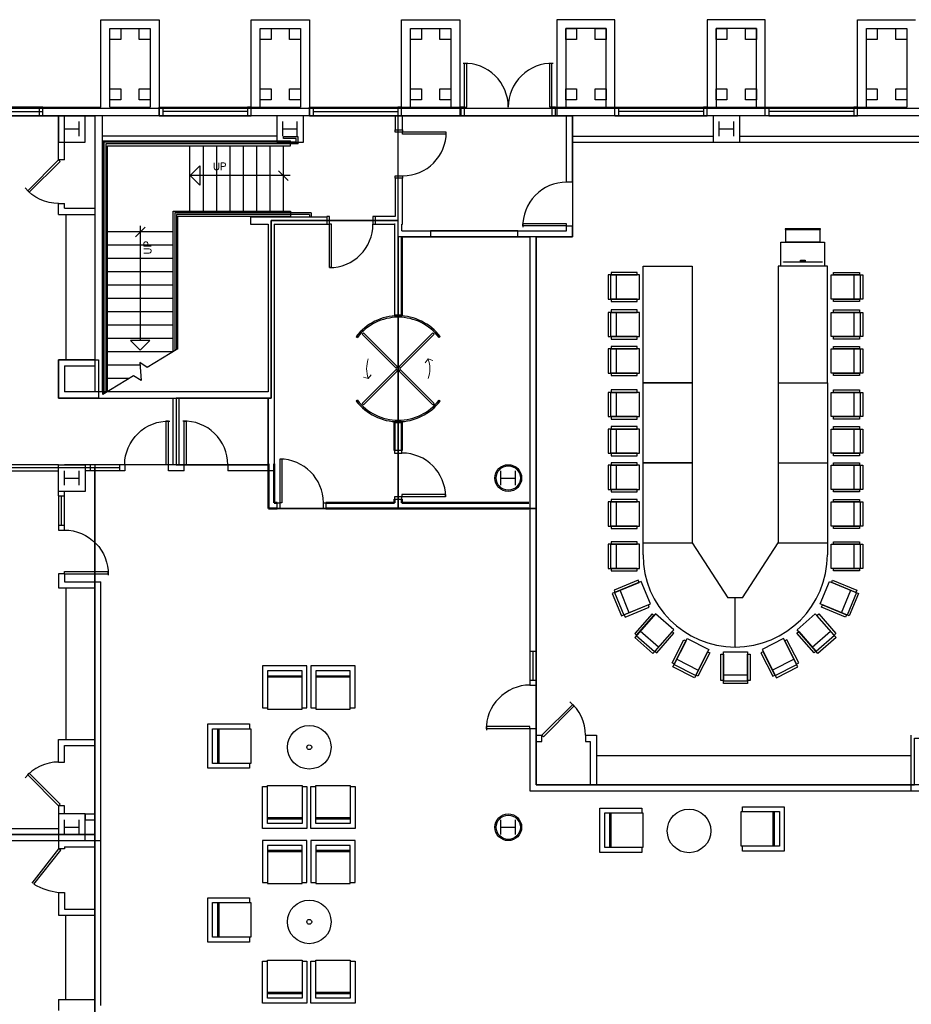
# Model space of a CAD drawing. Header units: inches. Extents: x -79 to 3853, y -268 to 2165.
# Tile 11 of 14: x 1408 to 2143, y 1353 to 2165. Entities that reach past the tile are written whole.
import ezdxf

# ---------------------------------------------------------------- set-up
doc = ezdxf.new("R2010")
doc.units = ezdxf.units.IN
doc.header["$MEASUREMENT"] = 0
doc.layers.get('0').update_dxf_attribs({"linetype": 'CONTINUOUS'})
for name, color, linetype in [('A-DOOR', 8, 'CONTINUOUS'), ('A-FLOR-STRS', 9, 'CONTINUOUS'), ('A-GLAZ', 8, 'CONTINUOUS'), ('A-WALL', 7, 'CONTINUOUS'), ('I-DOOR', 9, 'CONTINUOUS'), ('I-FLOR-CASE', 8, 'CONTINUOUS'), ('I-FURN', 8, 'CONTINUOUS'), ('I-FURN-CHAR', 9, 'CONTINUOUS'), ('I-FURN-CONF', 9, 'CONTINUOUS'), ('I-GLAZ', 8, 'CONTINUOUS'), ('I-WALL', 8, 'CONTINUOUS'), ('S-COLS', 7, 'CONTINUOUS'), ('triGrossAreaLayer', 7, 'CONTINUOUS'), ('triLabelLayer', 7, 'CONTINUOUS'), ('triMeasuredGrossAreaLayer', 7, 'CONTINUOUS'), ('triSpaceLayer', 7, 'CONTINUOUS')]:
    doc.layers.add(name, color=color, linetype=linetype)
doc.styles.add('FDC_SPC', font='ROMANS.SHX', dxfattribs={"height": 12})
doc.styles.add('SIMPLEX', font='SIMPLEX.shx')

# ---------------------------------------------------------------- blocks, each defined once
blk = doc.blocks.new('DR1H90')
for p, q in [((-0.5, 0), (-0.5, 1)), ((-0.5, 1), (-0.45, 1)), ((-0.45, 0), (-0.45, 1)), ((-0.5, 0), (-0.45, 0))]:
    blk.add_line(p, q)
blk.add_arc((-0.5, 0), 1, 0, 91.707)
blk = doc.blocks.new('DR1H45')
for p, q in [((-0.5, 0), (0.207, 0.707)), ((0.207, 0.707), (0.242, 0.672)), ((-0.465, -0.035), (0.242, 0.672)), ((-0.5, 0), (-0.465, -0.035))]:
    blk.add_line(p, q)
blk.add_arc((-0.5, 0), 1, 0, 50.1944)
blk = doc.blocks.new('PODIUM')
for points in [[(-3, -20), (17, -20), (17, 16), (-3, 16)], [(0.375, 14), (0.375, -18), (0.625, -18), (0.625, 14)], [(17, -16), (27.25, -16), (27.25, 12), (17, 12)], [(27.25, 12.625), (28, 12.625), (28, -16.625), (27.25, -16.625)], [(0.625, 0), (0.625, -4), (2.125, -4), (2.125, 0)]]:
    blk.add_lwpolyline(points, close=True)
blk = doc.blocks.new('12PSTG05')
for p, q in [((-26, -10), (-26, 10)), ((-24, -10), (-24, 10)), ((-19, 10), (-19, -10))]:
    blk.add_line(p, q)
blk.add_lwpolyline([(-26, 10), (0, 10), (0, -10), (-26, -10)])
for points in [[(-23.5, 10), (-23.5, 12), (-2, 12), (-2, 10)], [(-23.5, -12), (-23.5, -10), (-2, -10), (-2, -12)]]:
    blk.add_lwpolyline(points, close=True)
blk = doc.blocks.new('NUCRAFT')
for p, q in [((-142, 0), (0, 0)), ((-132, 0), (-132, -40.5625)), ((-66, 0), (-66, -40.5625)), ((0, 0), (0, -40.5625)), ((-132, -40.5625), (-177.4375, -70)), ((0, -40.5625), (-132, -40.5625)), ((-177.4375, -82), (-177.4375, -70)), ((-218, -76), (-177.4375, -76)), ((-177.4375, -82), (-132, -111.4375)), ((0, -111.4375), (-132, -111.4375)), ((-132, -111.4375), (-132, -152)), ((-66, -111.4375), (-66, -152)), ((0, -111.4375), (0, -152)), ((0, -152), (-142, -152))]:
    blk.add_line(p, q)
blk.add_lwpolyline([(-66, 0), (0, 0), (0, -40.5625), (-66, -40.5625)], close=True)
blk.add_arc((-142, -76), 76, 90, 270)
blk = doc.blocks.new('WINDQF')
for p, q in [((-0.5, 0), (0.5, 0)), ((0.5, -0.5), (-0.5, -0.5)), ((-0.5, -1), (0.5, -1))]:
    blk.add_line(p, q)
blk = doc.blocks.new('DR2H90')
for p, q in [((-0.5, 0), (-0.5, 0.5)), ((-0.484375, 0.5), (-0.475, 0.5)), ((-0.475, 0), (-0.475, 0.5)), ((0.475, 0), (0.475, 0.5)), ((0.484375, 0.5), (0.475, 0.5)), ((0.5, 0), (0.5, 0.5)), ((-0.5, 0), (-0.475, 0)), ((0.5, 0), (0.475, 0))]:
    blk.add_line(p, q)
for centre, start, end in [((-0.5, 0), 0, 91.7069849), ((0.5, 0), 88.2930151, 180)]:
    blk.add_arc(centre, 0.5, start, end)
blk = doc.blocks.new('Single - Hinged - F-3_-0_ x 7_-0_-4164984-01 FLOOR FINISH PLAN')
for p, q in [((-20, 3.0625), (-18, 3.0625)), ((-20, -3.0625), (-20, 3.0625)), ((-18, 3.0625), (-18, -3.0625)), ((18, 3.0625), (20, 3.0625)), ((18, -3.0625), (18, 3.0625)), ((20, 3.0625), (20, -3.0625)), ((-18, -3.0625), (-20, -3.0625)), ((16.25, -3.0625), (18, -3.0625)), ((16.25, -39.0625), (16.25, -3.0625)), ((18, -39.0625), (18, -3.0625)), ((20, -3.0625), (18, -3.0625)), ((16.25, -39.0625), (18, -39.0625))]:
    blk.add_line(p, q)
blk.add_arc((18, -3.0625), 36, 180, 270)
blk = doc.blocks.new('Single - Hinged - F-3_-0_ x 9_-0_-4164983-01 FLOOR FINISH PLAN')
for p, q in [((16.25, 39.0625), (18, 39.0625)), ((16.25, 39.0625), (16.25, 3.0625)), ((18, 39.0625), (18, 3.0625)), ((-18, 3.0625), (-20, 3.0625)), ((-20, 3.0625), (-20, -3.0625)), ((-18, -3.0625), (-18, 3.0625)), ((16.25, 3.0625), (18, 3.0625)), ((20, 3.0625), (18, 3.0625)), ((18, 3.0625), (18, -3.0625)), ((20, -3.0625), (20, 3.0625)), ((-20, -3.0625), (-18, -3.0625)), ((18, -3.0625), (20, -3.0625))]:
    blk.add_line(p, q)
blk.add_arc((18, 3.0625), 36, 90, 180)
blk = doc.blocks.new('Single - Hinged - F-3_-0_ x 9_-0_-4158820-01 FLOOR FINISH PLAN')
for p, q in [((-20, 2.4375), (-18, 2.4375)), ((-20, -2.4375), (-20, 2.4375)), ((-18, 2.4375), (-18, -2.4375)), ((18, 2.4375), (20, 2.4375)), ((18, -2.4375), (18, 2.4375)), ((20, 2.4375), (20, -2.4375)), ((-18, -2.4375), (-20, -2.4375)), ((16.25, -2.4375), (18, -2.4375)), ((16.25, -38.4375), (16.25, -2.4375)), ((18, -38.4375), (18, -2.4375)), ((20, -2.4375), (18, -2.4375)), ((16.25, -38.4375), (18, -38.4375))]:
    blk.add_line(p, q)
blk.add_arc((18, -2.4375), 36, 180, 270)
blk = doc.blocks.new('Single - Hinged - F-3_-0_ x 8_-0_-4638891-01 FLOOR FINISH PLAN')
for p, q in [((16.25, 39.0625), (18, 39.0625)), ((16.25, 39.0625), (16.25, 3.0625)), ((18, 39.0625), (18, 3.0625)), ((-18, 3.0625), (-20, 3.0625)), ((-20, 3.0625), (-20, -3.0625)), ((-18, -3.0625), (-18, 3.0625)), ((16.25, 3.0625), (18, 3.0625)), ((20, 3.0625), (18, 3.0625)), ((18, 3.0625), (18, -3.0625)), ((20, -3.0625), (20, 3.0625)), ((-20, -3.0625), (-18, -3.0625)), ((18, -3.0625), (20, -3.0625))]:
    blk.add_line(p, q)
blk.add_arc((18, 3.0625), 36, 90, 180)
blk = doc.blocks.new('Revolving_Door-Boon_Edam-Tourlock_180_90 - 4 Wing - 6_-6_ Diameter-4638897-01 FLOOR FINISH PLAN')
for p, q in [((-25.88, 33.72), (-26.59, 34.65)), ((26.59, 34.65), (25.87, 33.72)), ((-28.64, 29.76), (-29.76, 28.64)), ((-29.76, 28.64), (-1.61, 0.5)), ((-0.5, 1.61), (-28.64, 29.76)), ((28.64, 29.76), (0.5, 1.61)), ((1.61, 0.5), (29.76, 28.64)), ((29.76, 28.64), (28.64, 29.76)), ((-1.61, -0.5), (-29.76, -28.64)), ((-28.64, -29.76), (-0.5, -1.61)), ((0.5, -1.61), (28.64, -29.76)), ((29.76, -28.64), (1.61, -0.5)), ((-29.76, -28.64), (-28.64, -29.76)), ((28.64, -29.76), (29.76, -28.64)), ((-26.59, -34.65), (-25.88, -33.72)), ((25.87, -33.72), (26.59, -34.65))]:
    blk.add_line(p, q)
at = {"lineweight": 9}
for p, q in [((-8.13, 24.76), (-6.88, 28.56)), ((-8.13, 24.76), (-4.99, 22.28)), ((8.13, -24.76), (4.99, -22.28)), ((8.13, -24.76), (6.88, -28.56))]:
    blk.add_line(p, q, dxfattribs=at)
for radius, start, end in [(43.68, 127.50449, 232.49551), (42.5, 127.50449, 232.49551), (42.5, 307.50449, 52.49551), (43.68, 307.50449, 52.49551), (1.69, 360, 180), (1.69, 180, 360)]:
    blk.add_arc((0, 0), radius, start, end)
for start, end in [(71.81401, 108.18599), (251.81401, 288.18599)]:
    blk.add_arc((0, 0), 26.06, start, end, dxfattribs=at)
blk = doc.blocks.new('Opening - No Trim - 6_-0_ x 8_-0_-4577375-01 FLOOR FINISH PLAN')
for p, q in [((35.68, 2.44), (-36.32, 2.44)), ((-36.32, 2.44), (-36.32, -2.44)), ((35.68, -2.44), (35.68, 2.44)), ((-36.32, -2.44), (35.68, -2.44))]:
    blk.add_line(p, q)

msp = doc.modelspace()

# ---------------------------------------------------------------- linework, layer by layer
at = {"layer": 'A-FLOR-STRS'}
for p, q in [((1476.12, 2064.62), (1631.12, 2064.62)), ((1477.12, 2063.62), (1477.12, 1856.03)), ((1635.7, 2063.62), (1477.12, 2063.62)), ((1625.2, 2066.62), (1625.2, 2068.12)), ((1637.2, 2068.12), (1625.2, 2068.12)), ((1635.7, 2066.62), (1625.2, 2066.62)), ((1631.12, 2060.62), (1631.12, 2064.62)), ((1635.7, 2063.62), (1635.7, 2066.62)), ((1637.2, 2062.12), (1637.2, 2068.12)), ((1478.62, 2062.12), (1478.62, 1856.95)), ((1637.2, 2062.12), (1478.62, 2062.12)), ((1480.12, 1857.62), (1480.12, 2060.62)), ((1480.12, 2060.62), (1631.12, 2060.62)), ((1548.12, 2006.62), (1548.12, 2060.62)), ((1559.12, 2006.62), (1559.12, 2060.62)), ((1570.12, 2006.62), (1570.12, 2060.62)), ((1581.12, 2006.62), (1581.12, 2060.62)), ((1592.12, 2006.62), (1592.12, 2060.62)), ((1603.12, 2006.62), (1603.12, 2060.62)), ((1614.12, 2006.62), (1614.12, 2060.62)), ((1625.12, 2006.62), (1625.12, 2060.62)), ((1548.34, 2036.03), (1556.34, 2044.03)), ((1556.34, 2044.03), (1556.34, 2028.03)), ((1629.12, 2032.03), (1621.12, 2040.03)), ((1630.76, 2036.03), (1548.34, 2036.03)), ((1556.34, 2028.03), (1548.34, 2036.03)), ((1534.12, 2006.62), (1631.12, 2006.62)), ((1534.12, 1890.86), (1534.12, 2006.62)), ((1631.12, 2006.62), (1631.12, 2002.62)), ((1535.62, 2005.47), (1535.62, 1891.78)), ((1648.12, 2005.47), (1535.62, 2005.47)), ((1537.12, 2003.97), (1537.12, 1892.7)), ((1646.62, 2003.97), (1537.12, 2003.97)), ((1538.12, 2002.62), (1631.12, 2002.62)), ((1538.12, 1893.31), (1538.12, 2002.62)), ((1646.62, 2003.97), (1646.62, 2002.12)), ((1648.12, 2005.47), (1648.12, 2002.12)), ((1534.12, 1989.62), (1480.12, 1989.62)), ((1511.12, 1993.59), (1503.12, 1985.59)), ((1507.12, 1994.58), (1507.12, 1899.99)), ((1534.12, 1978.62), (1480.12, 1978.62)), ((1534.12, 1967.62), (1480.12, 1967.62)), ((1534.12, 1956.62), (1480.12, 1956.62)), ((1534.12, 1945.62), (1480.12, 1945.62)), ((1534.12, 1934.62), (1480.12, 1934.62)), ((1534.12, 1923.62), (1480.12, 1923.62)), ((1534.12, 1912.62), (1480.12, 1912.62)), ((1534.12, 1901.62), (1480.12, 1901.62)), ((1499.12, 1899.99), (1507.12, 1891.99)), ((1515.12, 1899.99), (1499.12, 1899.99)), ((1507.12, 1891.99), (1515.12, 1899.99)), ((1534.12, 1890.62), (1480.12, 1890.62)), ((1506.82, 1879.62), (1480.12, 1879.62)), ((1497.73, 1868.62), (1480.12, 1868.62))]:
    msp.add_line(p, q, dxfattribs=at)
at = {"layer": 'A-FLOR-STRS', "flags": 128}
msp.add_lwpolyline([(1538.12, 1893.31), (1512.92, 1877.91), (1506.63, 1881.84), (1507.89, 1867.06), (1501.6, 1870.99), (1476.12, 1855.42), (1476.12, 2064.62)], dxfattribs=at)
at = {"layer": 'A-GLAZ'}
for p, q in [((1522.63, 2092.62), (1598.62, 2092.62)), ((1595.62, 2088.94), (1525.63, 2088.94)), ((1646.62, 2092.62), (1722.62, 2092.62)), ((1649.63, 2088.94), (1719.62, 2088.94)), ((1762.63, 2092.62), (1774.62, 2092.62)), ((1846.62, 2092.62), (1858.61, 2092.62)), ((1898.62, 2092.62), (1974.62, 2092.62)), ((1971.62, 2088.94), (1901.62, 2088.94)), ((2025.63, 2092.62), (2098.62, 2092.62)), ((2095.62, 2088.94), (2025.63, 2088.94)), ((1522.63, 2085.25), (1598.62, 2085.25)), ((1646.62, 2085.25), (1722.62, 2085.25)), ((1762.63, 2085.25), (1774.62, 2085.25)), ((1858.61, 2085.25), (1846.62, 2085.25)), ((1898.62, 2085.25), (1974.62, 2085.25)), ((2025.63, 2085.25), (2098.62, 2085.25))]:
    msp.add_line(p, q, dxfattribs=at)
at = {"layer": 'A-GLAZ', "flags": 128}
for points in [[(1426.63, 2085.25), (1426.63, 2092.62), (1423.62, 2092.62), (1423.62, 2085.25)], [(1522.63, 2085.25), (1522.63, 2092.62), (1525.63, 2092.62), (1525.63, 2085.25)], [(1598.62, 2085.25), (1598.62, 2092.62), (1595.62, 2092.62), (1595.62, 2085.25)], [(1646.62, 2085.25), (1646.62, 2092.62), (1649.63, 2092.62), (1649.63, 2085.25)], [(1722.62, 2085.25), (1722.62, 2092.62), (1719.62, 2092.62), (1719.62, 2085.25)], [(1774.62, 2085.25), (1774.62, 2092.62), (1771.62, 2092.62), (1771.62, 2085.25)], [(1849.63, 2085.25), (1849.63, 2092.62), (1846.62, 2092.62), (1846.62, 2085.25)], [(1898.62, 2085.25), (1898.62, 2092.62), (1901.62, 2092.62), (1901.62, 2085.25)], [(1974.62, 2085.25), (1974.62, 2092.62), (1971.62, 2092.62), (1971.62, 2085.25)], [(2022.62, 2085.25), (2022.62, 2092.62), (2025.63, 2092.62), (2025.63, 2085.25)], [(2098.62, 2085.25), (2098.62, 2092.62), (2095.62, 2092.62), (2095.62, 2085.25)]]:
    msp.add_lwpolyline(points, close=True, dxfattribs=at)
at = {"layer": 'A-WALL'}
for p, q in [((1474.63, 2164.62), (1522.63, 2164.62)), ((1474.63, 2092.62), (1474.63, 2164.62)), ((1522.63, 2164.62), (1522.63, 2085.25)), ((1598.62, 2085.25), (1598.62, 2164.62)), ((1598.62, 2164.62), (1646.62, 2164.62)), ((1646.62, 2164.62), (1646.62, 2085.25)), ((1722.62, 2085.25), (1722.62, 2164.62)), ((1722.62, 2164.62), (1770.62, 2164.62)), ((1770.62, 2164.62), (1770.62, 2085.25)), ((1850.62, 2164.62), (1850.62, 2085.25)), ((1898.62, 2164.62), (1850.62, 2164.62)), ((1898.62, 2085.25), (1898.62, 2164.62)), ((1974.62, 2164.62), (1974.62, 2092.62)), ((2022.62, 2164.62), (1974.62, 2164.62)), ((2022.62, 2092.62), (2022.62, 2164.62)), ((2098.62, 2085.25), (2098.62, 2164.62)), ((2098.62, 2164.62), (2146.62, 2164.62)), ((1482, 2157.25), (1515.25, 2157.25)), ((1482, 2092.62), (1482, 2157.25)), ((1515.25, 2157.25), (1515.25, 2092.62)), ((1606, 2092.62), (1606, 2157.25)), ((1606, 2157.25), (1639.25, 2157.25)), ((1639.25, 2157.25), (1639.25, 2092.62)), ((1730, 2092.62), (1730, 2157.25)), ((1730, 2157.25), (1763.25, 2157.25)), ((1763.25, 2157.25), (1763.25, 2092.62)), ((1858, 2157.25), (1858, 2092.62)), ((1891.25, 2157.25), (1858, 2157.25)), ((1891.25, 2092.62), (1891.25, 2157.25)), ((1982, 2157.25), (1982, 2092.62)), ((2015.25, 2157.25), (1982, 2157.25)), ((2015.25, 2092.62), (2015.25, 2157.25)), ((2106, 2092.62), (2106, 2157.25)), ((2106, 2157.25), (2139.25, 2157.25)), ((2139.25, 2157.25), (2139.25, 2092.62)), ((1426.63, 2092.62), (1474.61, 2092.62)), ((1482, 2092.62), (1515.25, 2092.62)), ((1598.62, 2092.62), (1639.25, 2092.62)), ((1722.62, 2092.62), (1763.25, 2092.62)), ((1846.62, 2092.62), (1846.62, 2085.25)), ((1858, 2092.62), (1898.62, 2092.62)), ((1974.62, 2092.62), (2022.62, 2092.62)), ((2098.62, 2092.62), (2139.25, 2092.62)), ((1522.63, 2085.25), (1426.63, 2085.25)), ((1646.62, 2085.25), (1598.62, 2085.25)), ((1770.62, 2085.25), (1722.62, 2085.25)), ((1898.62, 2085.25), (1850.62, 2085.25)), ((2022.62, 2085.25), (1974.62, 2085.25)), ((2194.62, 2085.25), (2098.62, 2085.25))]:
    msp.add_line(p, q, dxfattribs=at)
at = {"layer": 'I-DOOR'}
for p, q in [((1439.62, 1480.95), (1417.56, 1452.5)), ((1419.34, 1451.59), (1441.61, 1479.87)), ((1441.61, 1479.87), (1439.87, 1480.95))]:
    msp.add_line(p, q, dxfattribs=at)
msp.add_arc((1446.83, 1501.26), 56.77, 241.03301, 262.70477, dxfattribs=at)
at = {"layer": 'I-FLOR-CASE'}
for p, q in [((1445.62, 2004.08), (1445.62, 1884.08)), ((1445.62, 1696.08), (1445.62, 1571.08)), ((2143.03, 1557.49), (1883.29, 1557.49)), ((1445.62, 1356.61), (1445.62, 1426.17))]:
    msp.add_line(p, q, dxfattribs=at)
at = {"layer": 'I-FURN'}
for centre, radius in [((1646.48, 1564.62), 18), ((1646.48, 1564.62), 1.99), ((1959.72, 1495.63), 18), ((1646.48, 1420.62), 18), ((1646.48, 1420.62), 1.99)]:
    msp.add_circle(centre, radius, dxfattribs=at)
at = {"layer": 'I-FURN-CHAR'}
for p, q in [((1608, 1631.62), (1608, 1597.12)), ((1644.5, 1631.62), (1608, 1631.62)), ((1612, 1627.62), (1612, 1596.12)), ((1640.5, 1627.62), (1612, 1627.62)), ((1640.5, 1596.12), (1640.5, 1627.62)), ((1644.5, 1597.12), (1644.5, 1631.62)), ((1647.8, 1631.62), (1647.8, 1597.12)), ((1684.3, 1631.62), (1647.8, 1631.62)), ((1651.8, 1627.62), (1651.8, 1596.12)), ((1680.3, 1627.62), (1651.8, 1627.62)), ((1684.3, 1631.62), (1652.3, 1631.62)), ((1680.3, 1596.12), (1680.3, 1627.62)), ((1684.3, 1597.12), (1684.3, 1631.62)), ((1612, 1623.62), (1640.5, 1623.62)), ((1612, 1622.62), (1640.5, 1622.62)), ((1651.8, 1623.62), (1680.3, 1623.62)), ((1651.8, 1622.62), (1680.3, 1622.62)), ((1608, 1597.12), (1612, 1597.12)), ((1612, 1596.12), (1640.5, 1596.12)), ((1640.5, 1597.12), (1644.5, 1597.12)), ((1647.8, 1597.12), (1651.8, 1597.12)), ((1651.8, 1596.12), (1680.3, 1596.12)), ((1680.3, 1597.12), (1684.3, 1597.12)), ((1562.79, 1583.81), (1597.29, 1583.81)), ((1562.79, 1547.31), (1562.79, 1583.81)), ((1597.29, 1583.81), (1597.29, 1579.81)), ((1562.79, 1547.6), (1562.79, 1579.6)), ((1566.79, 1579.81), (1598.29, 1579.81)), ((1566.79, 1551.31), (1566.79, 1579.81)), ((1566.79, 1551.6), (1566.79, 1575.6)), ((1570.79, 1579.81), (1570.79, 1551.31)), ((1570.79, 1575.6), (1570.79, 1551.6)), ((1571.79, 1579.81), (1571.79, 1551.31)), ((1571.79, 1575.6), (1571.79, 1551.6)), ((1598.29, 1579.81), (1598.29, 1551.31)), ((1598.29, 1551.31), (1566.79, 1551.31)), ((1597.29, 1551.31), (1597.29, 1547.31)), ((1597.29, 1547.31), (1562.79, 1547.31)), ((1608, 1532.12), (1612, 1532.12)), ((1608, 1497.62), (1608, 1532.12)), ((1612, 1501.62), (1612, 1533.12)), ((1612, 1533.12), (1640.5, 1533.12)), ((1640.5, 1533.12), (1640.5, 1501.62)), ((1640.5, 1532.12), (1644.5, 1532.12)), ((1644.5, 1532.12), (1644.5, 1497.62)), ((1647.8, 1532.12), (1651.8, 1532.12)), ((1647.8, 1497.62), (1647.8, 1532.12)), ((1651.8, 1501.62), (1651.8, 1533.12)), ((1651.8, 1533.12), (1680.3, 1533.12)), ((1680.3, 1533.12), (1680.3, 1501.62)), ((1680.3, 1532.12), (1684.3, 1532.12)), ((1684.3, 1532.12), (1684.3, 1497.62)), ((1886.22, 1514.43), (1920.72, 1514.43)), ((1886.22, 1477.93), (1886.22, 1514.43)), ((1890.22, 1510.43), (1921.72, 1510.43)), ((1890.22, 1481.93), (1890.22, 1510.43)), ((1894.22, 1510.43), (1894.22, 1481.93)), ((1895.22, 1510.43), (1895.22, 1481.93)), ((1920.72, 1514.43), (1920.72, 1510.43)), ((1921.72, 1510.43), (1921.72, 1481.93)), ((2002.68, 1511.54), (2034.18, 1511.54)), ((2002.68, 1483.04), (2002.68, 1511.54)), ((2003.68, 1511.54), (2003.68, 1515.54)), ((2003.68, 1515.54), (2038.18, 1515.54)), ((2029.18, 1483.04), (2029.18, 1511.54)), ((2029.18, 1487.25), (2029.18, 1511.25)), ((2030.18, 1483.04), (2030.18, 1511.54)), ((2030.18, 1487.25), (2030.18, 1511.25)), ((2034.18, 1511.54), (2034.18, 1483.04)), ((2034.18, 1511.25), (2034.18, 1487.25)), ((2038.18, 1515.54), (2038.18, 1479.04)), ((2038.18, 1515.25), (2038.18, 1483.25)), ((1612, 1506.62), (1640.5, 1506.62)), ((1612, 1505.62), (1640.5, 1505.62)), ((1616.22, 1506.62), (1640.22, 1506.62)), ((1616.22, 1505.62), (1640.22, 1505.62)), ((1651.8, 1506.62), (1675.8, 1506.62)), ((1651.8, 1506.62), (1680.3, 1506.62)), ((1651.8, 1505.62), (1675.8, 1505.62)), ((1651.8, 1505.62), (1680.3, 1505.62)), ((1886.22, 1478.22), (1886.22, 1510.22)), ((1890.22, 1482.22), (1890.22, 1506.22)), ((1894.22, 1506.22), (1894.22, 1482.22)), ((1895.22, 1506.22), (1895.22, 1482.22)), ((1644.5, 1497.62), (1608, 1497.62)), ((1640.5, 1501.62), (1612, 1501.62)), ((1644.22, 1497.62), (1612.22, 1497.62)), ((1640.22, 1501.62), (1616.22, 1501.62)), ((1684.3, 1497.62), (1647.8, 1497.62)), ((1684.3, 1497.62), (1647.8, 1497.62)), ((1675.8, 1501.62), (1651.8, 1501.62)), ((1680.3, 1501.62), (1651.8, 1501.62)), ((1608, 1487.62), (1608, 1453.12)), ((1644.5, 1487.62), (1608, 1487.62)), ((1644.22, 1487.62), (1612.22, 1487.62)), ((1644.5, 1453.12), (1644.5, 1487.62)), ((1684.3, 1487.62), (1647.8, 1487.62)), ((1647.8, 1487.62), (1647.8, 1453.12)), ((1684.3, 1487.62), (1647.8, 1487.62)), ((1684.3, 1453.12), (1684.3, 1487.62)), ((1612, 1483.62), (1612, 1452.12)), ((1640.5, 1483.62), (1612, 1483.62)), ((1612, 1479.62), (1640.5, 1479.62)), ((1612, 1478.62), (1640.5, 1478.62)), ((1640.22, 1483.62), (1616.22, 1483.62)), ((1616.22, 1479.62), (1640.22, 1479.62)), ((1616.22, 1478.62), (1640.22, 1478.62)), ((1640.5, 1452.12), (1640.5, 1483.62)), ((1675.8, 1483.62), (1651.8, 1483.62)), ((1651.8, 1483.62), (1651.8, 1452.12)), ((1680.3, 1483.62), (1651.8, 1483.62)), ((1651.8, 1479.62), (1675.8, 1479.62)), ((1651.8, 1479.62), (1680.3, 1479.62)), ((1651.8, 1478.62), (1675.8, 1478.62)), ((1651.8, 1478.62), (1680.3, 1478.62)), ((1680.3, 1452.12), (1680.3, 1483.62)), ((1920.72, 1477.93), (1886.22, 1477.93)), ((1921.72, 1481.93), (1890.22, 1481.93)), ((1920.72, 1481.93), (1920.72, 1477.93)), ((2034.18, 1483.04), (2002.68, 1483.04)), ((2003.68, 1479.04), (2003.68, 1483.04)), ((2038.18, 1479.04), (2003.68, 1479.04)), ((1608, 1453.12), (1612, 1453.12)), ((1612, 1452.12), (1640.5, 1452.12)), ((1640.5, 1453.12), (1644.5, 1453.12)), ((1647.8, 1453.12), (1651.8, 1453.12)), ((1651.8, 1452.12), (1680.3, 1452.12)), ((1680.3, 1453.12), (1684.3, 1453.12)), ((1562.79, 1440.49), (1597.29, 1440.49)), ((1562.79, 1403.99), (1562.79, 1440.49)), ((1597.29, 1440.49), (1597.29, 1436.49)), ((1562.79, 1404.27), (1562.79, 1436.27)), ((1566.79, 1436.49), (1598.29, 1436.49)), ((1566.79, 1407.99), (1566.79, 1436.49)), ((1566.79, 1408.27), (1566.79, 1432.27)), ((1570.79, 1436.49), (1570.79, 1407.99)), ((1570.79, 1432.27), (1570.79, 1408.27)), ((1571.79, 1436.49), (1571.79, 1407.99)), ((1571.79, 1432.27), (1571.79, 1408.27)), ((1598.29, 1436.49), (1598.29, 1407.99)), ((1598.29, 1407.99), (1566.79, 1407.99)), ((1597.29, 1407.99), (1597.29, 1403.99)), ((1597.29, 1403.99), (1562.79, 1403.99)), ((1612, 1357.62), (1612, 1389.12)), ((1612, 1389.12), (1640.5, 1389.12)), ((1640.5, 1389.12), (1640.5, 1357.62)), ((1651.8, 1357.62), (1651.8, 1389.12)), ((1651.8, 1389.12), (1680.3, 1389.12)), ((1680.3, 1389.12), (1680.3, 1357.62)), ((1608, 1388.12), (1612, 1388.12)), ((1608, 1353.62), (1608, 1388.12)), ((1640.5, 1388.12), (1644.5, 1388.12)), ((1644.5, 1388.12), (1644.5, 1353.62)), ((1647.8, 1388.12), (1651.8, 1388.12)), ((1647.8, 1353.62), (1647.8, 1388.12)), ((1680.3, 1388.12), (1684.3, 1388.12)), ((1684.3, 1388.12), (1684.3, 1353.62)), ((1612, 1362.62), (1640.5, 1362.62)), ((1612, 1361.62), (1640.5, 1361.62)), ((1640.5, 1357.62), (1612, 1357.62)), ((1616.22, 1362.62), (1640.22, 1362.62)), ((1616.22, 1361.62), (1640.22, 1361.62)), ((1640.22, 1357.62), (1616.22, 1357.62)), ((1651.8, 1362.62), (1675.8, 1362.62)), ((1651.8, 1362.62), (1680.3, 1362.62)), ((1651.8, 1361.62), (1675.8, 1361.62)), ((1651.8, 1361.62), (1680.3, 1361.62)), ((1675.8, 1357.62), (1651.8, 1357.62)), ((1680.3, 1357.62), (1651.8, 1357.62)), ((1644.5, 1353.62), (1608, 1353.62)), ((1644.22, 1353.62), (1612.22, 1353.62)), ((1684.3, 1353.62), (1647.8, 1353.62))]:
    msp.add_line(p, q, dxfattribs=at)
at = {"layer": 'I-FURN-CONF'}
for points in [[(1962.38, 1865.27), (1921.81, 1865.27), (1921.81, 1961.27), (1962.38, 1961.27)], [(2033.25, 1865.27), (2073.81, 1865.27), (2073.81, 1961.27), (2033.25, 1961.27)]]:
    msp.add_lwpolyline(points, close=True, dxfattribs=at)
at = {"layer": 'I-GLAZ'}
for p, q in [((1490.12, 1797.62), (1466.12, 1797.62)), ((1490.12, 1795.12), (1466.12, 1795.12)), ((1490.12, 1792.62), (1466.12, 1792.62)), ((1439.62, 1771.88), (1439.62, 1747.88)), ((1442.13, 1747.88), (1442.13, 1771.88)), ((1444.62, 1747.88), (1444.62, 1771.88)), ((1828.67, 1619.86), (1828.67, 1643.86)), ((1831.17, 1619.86), (1831.17, 1643.86)), ((1833.67, 1619.86), (1833.67, 1643.86))]:
    msp.add_line(p, q, dxfattribs=at)
at = {"layer": 'I-WALL'}
for p, q in [((1439.62, 2049.08), (1439.62, 2085.25)), ((1444.62, 2049.08), (1444.62, 2085.25)), ((1469.62, 2085.25), (1469.62, 2009.08)), ((1475.62, 2085.25), (1475.62, 1857.62)), ((1717.37, 2085.25), (1717.37, 2073.87)), ((1723.49, 2073.87), (1723.49, 2085.25)), ((1858.61, 2030.6), (1858.61, 2085.25)), ((1863.61, 2030.6), (1863.61, 2085.25)), ((1619.63, 2068.62), (1475.62, 2068.62)), ((1619.63, 2063.62), (1475.62, 2063.62)), ((1863.61, 2068.62), (1979.62, 2068.62)), ((1863.61, 2063.62), (2159.62, 2063.62)), ((2001.62, 2068.62), (2159.62, 2068.62)), ((1444.62, 2049.08), (1439.62, 2049.08)), ((1717.37, 2033.87), (1717.37, 2002.25)), ((1723.49, 1995.88), (1723.49, 2033.87)), ((1863.61, 2030.6), (1858.61, 2030.6)), ((1439.62, 2013.08), (1444.62, 2013.08)), ((1439.62, 2004.08), (1439.62, 2013.08)), ((1444.62, 2009.08), (1444.62, 2013.08)), ((1444.62, 2009.08), (1469.62, 2009.08)), ((1439.62, 2004.08), (1469.62, 2004.08)), ((1469.62, 2004.08), (1469.62, 1857.62)), ((1598.12, 2002.12), (1598.12, 1996.12)), ((1598.12, 2002.12), (1661.05, 2002.12)), ((1717.37, 2002.25), (1701.05, 2002.25)), ((1598.12, 1996.12), (1612.62, 1996.12)), ((1612.62, 1996.12), (1612.62, 1857.62)), ((1617.62, 1996.12), (1661.05, 1996.12)), ((1617.62, 1996.12), (1617.62, 1792.62)), ((1701.05, 1996.12), (1717.37, 1996.12)), ((1716.8, 1995.88), (1716.8, 1920.74)), ((1717.37, 1995.88), (1716.8, 1995.88)), ((1717.37, 1996.12), (1717.37, 1995.88)), ((1722.92, 1995.88), (1723.49, 1995.88)), ((1722.92, 1990.6), (1722.92, 1995.88)), ((1722.92, 1990.6), (1858.61, 1990.6)), ((1858.61, 1994.6), (1863.61, 1994.6)), ((1858.61, 1990.6), (1858.61, 1994.6)), ((1863.61, 1985.6), (1863.61, 1994.6)), ((1722.92, 1985.6), (1828.72, 1985.6)), ((1828.67, 1643.86), (1828.65, 1985.57)), ((1833.67, 1643.86), (1833.65, 1985.57)), ((1833.72, 1985.6), (1863.61, 1985.6)), ((1439.62, 1884.08), (1469.62, 1884.08)), ((1439.62, 1884.08), (1439.62, 1852.62)), ((1444.62, 1879.08), (1469.62, 1879.08)), ((1444.62, 1879.08), (1444.62, 1857.62)), ((1439.62, 1852.62), (1612.62, 1852.62)), ((1612.62, 1857.62), (1444.62, 1857.62)), ((1534.31, 1797.62), (1534.31, 1852.62)), ((1539.31, 1797.62), (1539.31, 1852.62)), ((1612.62, 1852.62), (1612.62, 1797.62)), ((1439.62, 1797.62), (1101.62, 1797.62)), ((1466.12, 1797.62), (1444.62, 1797.62)), ((1466.12, 1792.62), (1466.12, 1797.62)), ((1490.12, 1792.62), (1490.12, 1797.62)), ((1494.31, 1797.62), (1490.12, 1797.62)), ((1494.31, 1797.62), (1494.31, 1792.62)), ((1534.31, 1797.62), (1530.31, 1797.62)), ((1530.31, 1792.62), (1530.31, 1797.62)), ((1545.11, 1797.62), (1539.31, 1797.62)), ((1543.31, 1792.62), (1543.31, 1797.62)), ((1579.31, 1797.62), (1579.31, 1792.62)), ((1612.62, 1797.62), (1579.31, 1797.62)), ((1101.62, 1792.62), (1439.62, 1792.62)), ((1466.12, 1792.62), (1461.62, 1792.62)), ((1494.31, 1792.62), (1490.12, 1792.62)), ((1543.31, 1792.62), (1530.31, 1792.62)), ((1617.62, 1792.62), (1579.31, 1792.62)), ((1439.62, 1771.88), (1439.62, 1775.62)), ((1439.62, 1771.88), (1444.62, 1771.88)), ((1444.62, 1771.88), (1444.62, 1775.62)), ((1439.62, 1747.88), (1444.62, 1747.88)), ((1439.62, 1747.88), (1439.62, 1743.69)), ((1444.62, 1743.69), (1444.62, 1747.88)), ((1439.62, 1743.69), (1444.62, 1743.69)), ((1439.62, 1707.69), (1439.62, 1696.08)), ((1444.62, 1707.69), (1439.62, 1707.69)), ((1444.62, 1707.69), (1444.62, 1701.08)), ((1444.62, 1701.08), (1474.62, 1701.08)), ((1474.62, 1351.61), (1474.62, 1701.08)), ((1439.62, 1696.08), (1469.62, 1696.08)), ((1469.62, 1696.08), (1469.62, 1571.08)), ((1828.67, 1643.86), (1833.67, 1643.86)), ((1828.67, 1643.86), (1833.67, 1643.86)), ((1828.67, 1615.86), (1828.67, 1619.86)), ((1828.67, 1619.86), (1833.67, 1619.86)), ((1833.67, 1615.86), (1833.67, 1619.86)), ((1828.53, 1615.86), (1833.53, 1615.86)), ((1833.62, 1579.86), (1828.63, 1579.86)), ((1828.63, 1528.49), (1828.63, 1579.86)), ((1833.62, 1533.49), (1833.62, 1579.86)), ((1439.62, 1571.08), (1469.62, 1571.08)), ((1439.62, 1552.3), (1439.62, 1571.08)), ((1833.62, 1574.49), (1838.29, 1574.49)), ((1833.62, 1569.49), (1838.29, 1569.49)), ((1838.29, 1569.49), (1838.29, 1574.49)), ((1874.29, 1574.49), (1874.29, 1569.49)), ((1874.29, 1574.49), (1883.29, 1574.49)), ((1874.29, 1569.49), (1878.29, 1569.49)), ((1878.29, 1569.49), (1878.29, 1533.49)), ((1883.29, 1574.49), (1883.29, 1533.49)), ((2143.03, 1528.49), (2143.03, 1574.49)), ((1444.62, 1566.08), (1469.62, 1566.08)), ((1444.62, 1552.3), (1444.62, 1566.08)), ((1469.62, 1566.08), (1469.62, 1509.62)), ((1439.62, 1552.3), (1444.62, 1552.3)), ((2541.53, 1528.49), (1828.63, 1528.49)), ((2143.03, 1533.49), (1833.62, 1533.49)), ((1444.62, 1516.3), (1439.62, 1516.3)), ((1439.62, 1516.3), (1439.62, 1480.95)), ((1444.62, 1509.62), (1444.62, 1516.3)), ((1461.62, 1509.62), (1461.62, 1504.62)), ((1461.62, 1509.62), (1469.62, 1509.62)), ((1461.62, 1504.62), (1469.62, 1504.62)), ((1469.62, 1504.62), (1469.62, 1487.62)), ((1101.62, 1497.62), (1439.62, 1497.62)), ((1101.62, 1492.62), (1439.62, 1492.62)), ((1101.62, 1492.62), (1439.62, 1492.62)), ((1101.62, 1487.62), (1439.62, 1487.62)), ((1439.62, 1487.62), (1474.62, 1487.62)), ((1444.62, 1480.95), (1439.62, 1480.95)), ((1444.62, 1482.62), (1469.62, 1482.62)), ((1444.62, 1482.62), (1444.62, 1480.95)), ((1469.62, 1356.61), (1469.62, 1482.62)), ((1439.62, 1444.95), (1439.62, 1426.17)), ((1439.62, 1444.95), (1444.62, 1444.95)), ((1444.62, 1444.95), (1444.62, 1431.17)), ((1444.62, 1431.17), (1469.62, 1431.17)), ((1439.62, 1426.17), (1469.62, 1426.17)), ((1439.62, 1356.61), (1469.62, 1356.61)), ((1439.62, 1356.61), (1439.62, 1347.49))]:
    msp.add_line(p, q, dxfattribs=at)
at = {"layer": 'I-WALL', "lineweight": 50}
for p, q in [((1722.92, 1920.74), (1722.92, 1985.6)), ((1716.8, 1920.74), (1722.92, 1920.74)), ((1716.8, 1832.74), (1716.8, 1809.24)), ((1722.92, 1832.74), (1716.8, 1832.74)), ((1722.92, 1809.24), (1722.92, 1832.74)), ((1612.74, 1798.25), (1612.74, 1761.37)), ((1617.62, 1766.25), (1617.62, 1798.25)), ((1620.12, 1766.25), (1617.62, 1766.25)), ((1716.8, 1766.25), (1660.12, 1766.25)), ((1716.8, 1769.24), (1716.8, 1766.25)), ((1722.92, 1766.25), (1722.92, 1769.24)), ((1827.67, 1766.25), (1722.92, 1766.25)), ((1612.74, 1761.37), (1620.12, 1761.37)), ((1660.12, 1761.37), (1827.67, 1761.37))]:
    msp.add_line(p, q, dxfattribs=at)
at = {"layer": 'S-COLS', "flags": 128}
for points in [[(1482, 2148.25), (1482, 2157.25), (1491, 2157.25), (1491, 2148.25)], [(1506.25, 2148.25), (1506.25, 2157.25), (1515.25, 2157.25), (1515.25, 2148.25)], [(1606, 2148.25), (1606, 2157.25), (1615, 2157.25), (1615, 2148.25)], [(1630.25, 2148.25), (1630.25, 2157.25), (1639.25, 2157.25), (1639.25, 2148.25)], [(1730, 2148.25), (1730, 2157.25), (1739, 2157.25), (1739, 2148.25)], [(1754.25, 2148.25), (1754.25, 2157.25), (1763.25, 2157.25), (1763.25, 2148.25)], [(1858, 2148.25), (1858, 2157.25), (1867, 2157.25), (1867, 2148.25)], [(1882.25, 2148.25), (1882.25, 2157.25), (1891.25, 2157.25), (1891.25, 2148.25)], [(1982, 2148.25), (1982, 2157.25), (1991, 2157.25), (1991, 2148.25)], [(2006.25, 2148.25), (2006.25, 2157.25), (2015.25, 2157.25), (2015.25, 2148.25)], [(2106, 2148.25), (2106, 2157.25), (2115, 2157.25), (2115, 2148.25)], [(2130.25, 2148.25), (2130.25, 2157.25), (2139.25, 2157.25), (2139.25, 2148.25)], [(1482, 2098.62), (1482, 2107.62), (1491, 2107.62), (1491, 2098.62)], [(1506.25, 2098.62), (1506.25, 2107.62), (1515.25, 2107.62), (1515.25, 2098.62)], [(1606, 2098.62), (1606, 2107.62), (1615, 2107.62), (1615, 2098.62)], [(1630.25, 2098.62), (1630.25, 2107.62), (1639.25, 2107.62), (1639.25, 2098.62)], [(1730, 2098.62), (1730, 2107.62), (1739, 2107.62), (1739, 2098.62)], [(1754.25, 2098.62), (1754.25, 2107.62), (1763.25, 2107.62), (1763.25, 2098.62)], [(1858, 2098.62), (1858, 2107.62), (1867, 2107.62), (1867, 2098.62)], [(1882.25, 2098.62), (1882.25, 2107.62), (1891.25, 2107.62), (1891.25, 2098.62)], [(1982, 2098.62), (1982, 2107.62), (1991, 2107.62), (1991, 2098.62)], [(2006.25, 2098.62), (2006.25, 2107.62), (2015.25, 2107.62), (2015.25, 2098.62)], [(2106, 2098.62), (2106, 2107.62), (2115, 2107.62), (2115, 2098.62)], [(2130.25, 2098.62), (2130.25, 2107.62), (2139.25, 2107.62), (2139.25, 2098.62)]]:
    msp.add_lwpolyline(points, close=True, dxfattribs=at)
at = {"layer": 'S-COLS'}
for points in [[(1439.62, 2063.62), (1461.62, 2063.62), (1461.62, 2085.25), (1439.62, 2085.25)], [(1619.63, 2063.62), (1641.63, 2063.62), (1641.63, 2085.25), (1619.63, 2085.25)], [(1979.62, 2063.62), (2001.62, 2063.62), (2001.62, 2085.25), (1979.62, 2085.25)], [(1461.62, 1775.62), (1439.62, 1775.62), (1439.62, 1797.62), (1461.62, 1797.62)], [(1439.62, 1487.62), (1461.62, 1487.62), (1461.62, 1509.62), (1439.62, 1509.62)]]:
    msp.add_lwpolyline(points, close=True, dxfattribs=at)
at = {"layer": 'S-COLS', "flags": 128}
for points in [[(1444.62, 2068.62), (1444.62, 2080.62)], [(1456.62, 2068.62), (1456.62, 2080.62)], [(1624.62, 2068.62), (1624.62, 2080.62)], [(1636.62, 2068.62), (1636.62, 2080.62)], [(1984.63, 2068.62), (1984.63, 2080.62)], [(1996.63, 2068.62), (1996.63, 2080.62)], [(1444.62, 2074.62), (1456.62, 2074.62)], [(1624.62, 2074.62), (1636.62, 2074.62)], [(1984.63, 2074.62), (1996.63, 2074.62)], [(1444.62, 1780.62), (1444.62, 1792.62)], [(1444.62, 1786.62), (1456.62, 1786.62)], [(1456.62, 1780.62), (1456.62, 1792.62)], [(1804.62, 1780.62), (1804.62, 1792.62)], [(1804.62, 1786.62), (1816.62, 1786.62)], [(1816.62, 1780.62), (1816.62, 1792.62)], [(1444.62, 1492.62), (1444.62, 1504.62)], [(1456.62, 1492.62), (1456.62, 1504.62)], [(1804.62, 1492.62), (1804.62, 1504.62)], [(1816.62, 1492.62), (1816.62, 1504.62)], [(1444.62, 1498.62), (1456.62, 1498.62)], [(1804.62, 1498.62), (1816.62, 1498.62)]]:
    msp.add_lwpolyline(points, dxfattribs=at)
at = {"layer": 'S-COLS'}
for centre, radius in [((1810.62, 1786.62), 11), ((1810.62, 1786.62), 10), ((1810.62, 1498.62), 11), ((1810.62, 1498.62), 10)]:
    msp.add_circle(centre, radius, dxfattribs=at)
at = {"layer": 'triGrossAreaLayer'}
msp.add_lwpolyline([(1313.6, -117.94), (1433.2, -170.25), (1479.07, -185.98), (1609.44, -218.79), (1653.61, -226.03), (1663.33, -159.69), (1771.59, -169.88), (1849.66, -169.88), (1957.92, -159.69), (1967.64, -226.03), (2011.81, -218.79), (2142.15, -185.98), (2165.17, -178.08), (2167.51, -177.27), (2188.08, -170.25), (2308.19, -117.71), (2350.94, -94.65), (2481.05, -7.82), (2528.9, 31.62), (2548.88, 31.62), (2548.88, -6), (3627.25, -6), (3627.25, 2091.25), (-6, 2091.25)], dxfattribs=at)
at = {"layer": 'triMeasuredGrossAreaLayer'}
msp.add_lwpolyline([(3621.25, 2085.25), (0, 2085.25)], dxfattribs=at)
at = {"layer": 'triSpaceLayer'}
for points in [[(1469.62, 2085.25), (1469.62, 1884.09), (1439.62, 1884.09), (1439.62, 1852.62), (1536.81, 1852.62), (1536.81, 1797.62), (1469.62, 1797.62), (1469.62, 1795.12), (1096.62, 1795.12), (1096.62, 2085.25)], [(1615.12, 1999.12), (1719.88, 1999.12), (1719.88, 2085.25), (1469.62, 2085.25), (1469.62, 1884.09), (1472.62, 1884.09), (1472.62, 1852.62), (1615.12, 1852.62)], [(1863.62, 1985.59), (1719.88, 1985.59), (1719.88, 1996.12), (1719.88, 2085.25), (1863.62, 2085.25)], [(2170.62, 2085.25), (1863.62, 2085.25), (1863.62, 1985.59), (1833.62, 1985.59), (1833.62, 1533.5), (2145.53, 1533.5), (2145.53, 1572), (2170.62, 1572)], [(1719.88, 1999.12), (1615.12, 1999.12), (1615.12, 1852.62), (1612.62, 1852.62), (1612.62, 1797.62), (1612.75, 1797.62), (1612.75, 1761.37), (1719.88, 1761.37)], [(1833.62, 1985.59), (1719.88, 1985.59), (1719.88, 1761.37), (1833.62, 1761.37)], [(1439.62, 1884.09), (1472.62, 1884.09), (1472.62, 1852.62), (1439.62, 1852.62)], [(1536.81, 1797.62), (1612.62, 1797.62), (1612.62, 1852.62), (1536.81, 1852.62)], [(1096.62, 1492.62), (1469.62, 1492.62), (1469.62, 1795.12), (1096.62, 1795.12)], [(1469.62, 1492.62), (1099.12, 1492.62), (1099.12, 1276.62), (1469.62, 1276.62)]]:
    msp.add_lwpolyline(points, close=True, dxfattribs=at)
msp.add_lwpolyline([(3054.81, 1715.81), (2726.44, 1715.81), (2726.44, 1768.81), (2536.62, 1768.81), (2536.53, 1533.5), (1833.62, 1533.5), (1833.62, 1761.37), (1612.75, 1761.37), (1612.75, 1797.62), (1469.62, 1797.62), (1469.62, 1276.62)], dxfattribs=at)

# ---------------------------------------------------------------- block references
at = {"layer": 'A-DOOR'}
for name, p, rotation in [('Single - Hinged - F-3_-0_ x 7_-0_-4164984-01 FLOOR FINISH PLAN', (1720.43, 2053.87), 90), ('Single - Hinged - F-3_-0_ x 9_-0_-4164983-01 FLOOR FINISH PLAN', (1681.05, 1999.19), 180), ('Revolving_Door-Boon_Edam-Tourlock_180_90 - 4 Wing - 6_-6_ Diameter-4638897-01 FLOOR FINISH PLAN', (1719.86, 1876.74), 269.9999999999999), ('Single - Hinged - F-3_-0_ x 8_-0_-4638891-01 FLOOR FINISH PLAN', (1719.86, 1789.24), 269.9999999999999), ('Single - Hinged - F-3_-0_ x 9_-0_-4158820-01 FLOOR FINISH PLAN', (1640.12, 1763.81), 180)]:
    msp.add_blockref(name, p, dxfattribs=dict(at, rotation=rotation))
at = {"layer": 'A-GLAZ', "xscale": -312, "yscale": 7.374999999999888, "zscale": 1e-06}
msp.add_blockref('WINDQF', (1270.63, 2092.62), dxfattribs=at)
at = {"layer": 'I-DOOR'}
for name, p, xscale, yscale, zscale in [('DR2H90', (1810.62, 2092.62), 72, 72, 1e-06), ('DR1H90', (1512.31, 1797.62), -36, 36, 0.001), ('DR1H90', (1561.31, 1797.62), 36, 36, 0.001), ('DR1H45', (1856.29, 1574.49), 36, 36, 0.001)]:
    msp.add_blockref(name, p, dxfattribs=dict(at, xscale=xscale, yscale=yscale, zscale=zscale))
at = {"layer": 'I-DOOR', "yscale": 36, "zscale": 0.001}
for name, p, xscale, rotation in [('DR1H45', (1439.73, 2030.97), -36, 90), ('DR1H90', (1858.61, 2012.6), 36, 90), ('DR1H90', (1444.62, 1725.69), -36, 270), ('DR1H90', (1828.53, 1597.86), 36, 90), ('DR1H45', (1439.73, 1534.41), 36, 90)]:
    msp.add_blockref(name, p, dxfattribs=dict(at, xscale=xscale, rotation=rotation))
at = {"layer": 'I-DOOR'}
msp.add_blockref('Opening - No Trim - 6_-0_ x 8_-0_-4577375-01 FLOOR FINISH PLAN', (1782.81, 1988.16), dxfattribs=at)
at = {"layer": 'I-FURN-CONF', "xscale": -1}
for name, p, rotation in [('PODIUM', (2055.53, 1964.27), 270), ('12PSTG05', (2028.81, 1649.64), 297.0173120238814)]:
    msp.add_blockref(name, p, dxfattribs=dict(at, rotation=rotation))
at = {"layer": 'I-FURN-CONF', "xscale": -1, "zscale": -1}
for p, rotation in [((1918.93, 1944.12), 180), ((1918.93, 1913.25), 180), ((1918.93, 1883.06), 180), ((1918.93, 1847.25), 180), ((1918.93, 1817.06), 180), ((1918.93, 1787.25), 180), ((1918.93, 1757.06), 180), ((1918.93, 1722.04), 180), ((1924.16, 1692.08), 202.4999999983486), ((1939.52, 1668.11), 228.7787862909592)]:
    msp.add_blockref('12PSTG05', p, dxfattribs=dict(at, rotation=rotation))
at = {"layer": 'I-FURN-CONF', "zscale": -1}
for p, rotation in [((2076.93, 1944.12), 180), ((2076.93, 1913.25), 180), ((2076.93, 1883.06), 180), ((2076.93, 1847.25), 180), ((2076.93, 1817.06), 180), ((2076.93, 1787.25), 180), ((2076.93, 1757.06), 180), ((2076.93, 1722.04), 180), ((2071.69, 1692.08), 157.5000000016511), ((2056.33, 1668.11), 131.2212137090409)]:
    msp.add_blockref('12PSTG05', p, dxfattribs=dict(at, rotation=rotation))
at = {"layer": 'I-FURN-CONF'}
for name, p, rotation in [('NUCRAFT', (1921.81, 1865.27), 90), ('12PSTG05', (1967.05, 1649.64), 62.98268797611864), ('12PSTG05', (1998.02, 1643.24), 90.0025353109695)]:
    msp.add_blockref(name, p, dxfattribs=dict(at, rotation=rotation))

# ---------------------------------------------------------------- texts
at = {"layer": 'A-FLOR-STRS', "style": 'SIMPLEX'}
msp.add_text('UP', height=6, dxfattribs=at).set_placement((1567.16, 2040.66))
msp.add_text('UP', height=6, rotation=90, dxfattribs=at).set_placement((1516.13, 1971.11))
at = {"layer": 'triLabelLayer', "color": 7, "char_height": 12, "attachment_point": 5, "style": 'FDC_SPC'}
for insert in [(1791.75, 2035.42), (1519.12, 1940.66), (1666.25, 1880.25), (1456.12, 1868.36), (1776.75, 1873.48), (1574.72, 1825.12), (2002.12, 1809.38), (1590.96, 1535.92)]:
    msp.add_mtext('{\\fSansSerif;\\H0.01;}', dxfattribs=dict(at, insert=insert))

doc.saveas('drawing.dxf')
